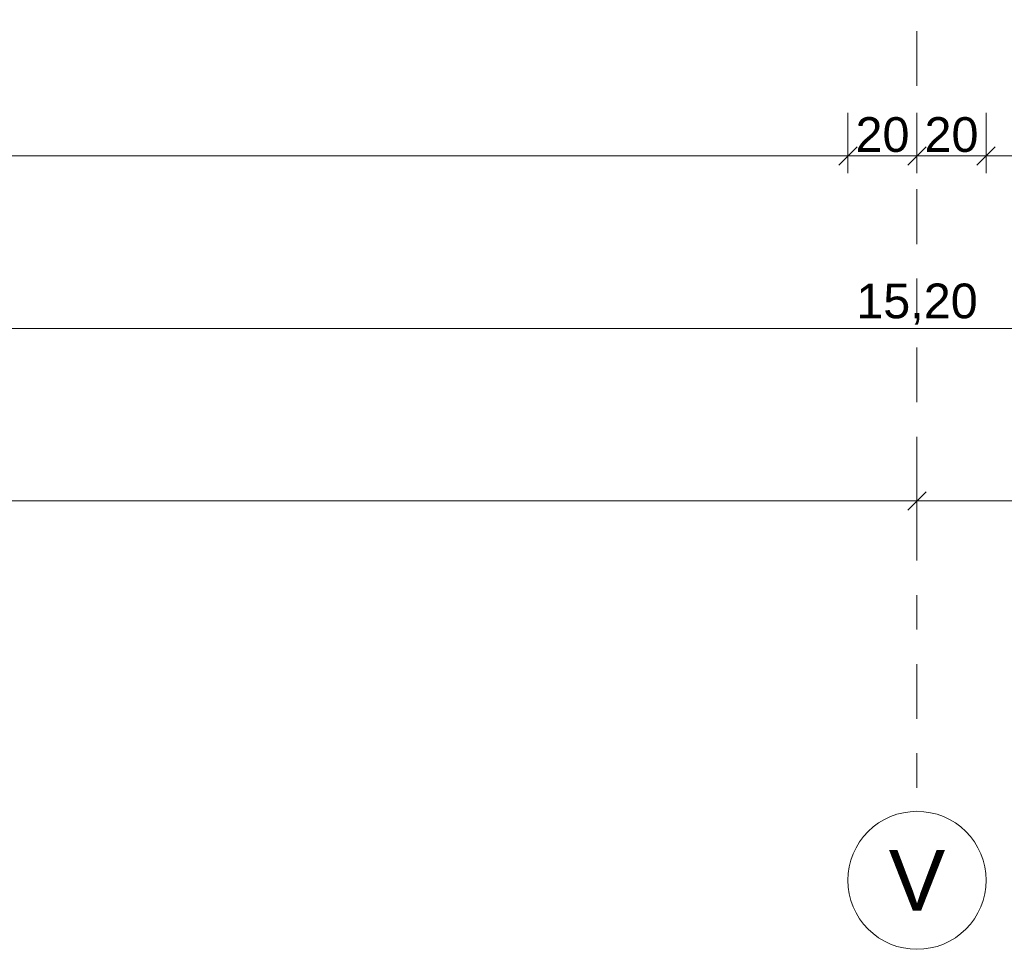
# Model space of a CAD drawing. Header units: metres. Extents: x -180 to 4, y -50 to 6.
# Tile 5 of 256: x -170.42 to -167.57, y -46.57 to -43.88. Entities that reach past the tile are written whole.
import ezdxf

# ---------------------------------------------------------------- set-up
doc = ezdxf.new("R2010")
doc.units = ezdxf.units.M
doc.header["$LTSCALE"] = 0.05
doc.header["$PDMODE"] = 1
doc.header["$PDSIZE"] = -2
doc.linetypes.add('Linienart-53', pattern=[5.291531, 3.175, -1.058062, 0.352704, -0.705764])
doc.layers.get('0').update_dxf_attribs({"lineweight": 25})
doc.layers.add('70 -71 Achsen- 1 Gebäudeachsen', color=7, linetype='Linienart-53', lineweight=18)
doc.layers.add('Keine', color=7, linetype='Continuous', lineweight=9)
doc.layers.add('70 -76 Bemaßung- 2 Allgemein', color=7, linetype='Continuous', lineweight=5, true_color=0x6666cc)
doc.styles.add('Arial', font='arial.ttf')
doc.dimstyles.new('k+k 1_50', dxfattribs={"dimtxt": 0.100689, "dimasz": 0.05302, "dimexe": 0.05, "dimexo": 0.15, "dimgap": 0.01, "dimtad": 1, "dimdec": 3, "dimtxsty": 'Arial', "dimblk": 'VW_SLASH', "dimblk1": 'VW_SLASH', "dimblk2": 'VW_SLASH', "dimcen": 0, "dimdle": 0.05, "dimadec": 3, "dimazin": 0, "dimtfac": 0.75, "dimtdec": 3, "dimtix": 1, "dimtmove": 0, "dimatfit": 0, "dimldrblk": 'VW_SLASH-1', "dimfxl": 0.125, "dimfxlon": 1, "dimfrac": 2, "dimtolj": 1, "dimarcsym": 0})

# ---------------------------------------------------------------- blocks, each defined once
blk = doc.blocks.new('VW_SLASH')
at = {"color": 0, "linetype": 'ByBlock', "lineweight": -2, "transparency": 16777216}
blk.add_line((0.943, 0), (-1, 0), dxfattribs=at)
at = {"color": 0, "lineweight": 20, "transparency": 16777216, "flags": 128}
blk.add_lwpolyline([(0.5, 0.5), (-0.5, -0.5)], dxfattribs=at)
blk = doc.blocks.new('*D10972')
at = {"layer": '70 -76 Bemaßung- 2 Allgemein', "color": 0, "lineweight": -2}
for p, q in [((-175.421, -45.147), (-175.421, -45.322)), ((-167.821, -45.147), (-167.821, -45.322)), ((-167.874, -45.272), (-175.368, -45.272))]:
    blk.add_line(p, q, dxfattribs=at)
at = {"layer": 'Defpoints', "color": 0}
for p in [(-175.421, -42.294), (-167.821, -42.294), (-175.421, -45.272)]:
    blk.add_point(p, dxfattribs=at)
at = {"layer": '70 -76 Bemaßung- 2 Allgemein', "color": 0, "lineweight": -2, "xscale": 0.05302001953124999, "yscale": 0.05302001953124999, "zscale": 0.05302001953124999, "rotation": 180}
blk.add_blockref('VW_SLASH', (-175.421, -45.272), dxfattribs=at)
at = {"layer": '70 -76 Bemaßung- 2 Allgemein', "color": 0, "lineweight": -2, "xscale": 0.05302001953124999, "yscale": 0.05302001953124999, "zscale": 0.05302001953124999}
blk.add_blockref('VW_SLASH', (-167.821, -45.272), dxfattribs=at)
at = {"layer": '70 -76 Bemaßung- 2 Allgemein', "color": 0, "insert": (-171.621, -45.2016), "char_height": 0.10069, "attachment_point": 5, "style": 'Arial'}
blk.add_mtext('\\A1;7,60', dxfattribs=at)
blk = doc.blocks.new('VW_SLASH-1')
at = {"color": 0, "linetype": 'ByBlock', "lineweight": -2, "transparency": 16777216}
blk.add_line((0.943, 0), (-1, 0), dxfattribs=at)
at = {"color": 0, "lineweight": 5, "transparency": 16777216, "flags": 128}
blk.add_lwpolyline([(0.5, 0.5), (-0.5, -0.5)], dxfattribs=at)
blk = doc.blocks.new('*D10973')
at = {"layer": '70 -76 Bemaßung- 2 Allgemein', "color": 0, "lineweight": -2}
for p, q in [((-167.821, -45.147), (-167.821, -45.322)), ((-160.221, -45.147), (-160.221, -45.322)), ((-160.274, -45.272), (-167.768, -45.272))]:
    blk.add_line(p, q, dxfattribs=at)
at = {"layer": 'Defpoints', "color": 0}
for p in [(-167.821, -42.294), (-160.221, -42.294), (-167.821, -45.272)]:
    blk.add_point(p, dxfattribs=at)
at = {"layer": '70 -76 Bemaßung- 2 Allgemein', "color": 0, "lineweight": -2, "xscale": 0.05302001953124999, "yscale": 0.05302001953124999, "zscale": 0.05302001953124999, "rotation": 180}
blk.add_blockref('VW_SLASH', (-167.821, -45.272), dxfattribs=at)
at = {"layer": '70 -76 Bemaßung- 2 Allgemein', "color": 0, "lineweight": -2, "xscale": 0.05302001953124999, "yscale": 0.05302001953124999, "zscale": 0.05302001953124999}
blk.add_blockref('VW_SLASH', (-160.221, -45.272), dxfattribs=at)
at = {"layer": '70 -76 Bemaßung- 2 Allgemein', "color": 0, "insert": (-164.021, -45.2016), "char_height": 0.10069, "attachment_point": 5, "style": 'Arial'}
blk.add_mtext('\\A1;7,60', dxfattribs=at)
blk = doc.blocks.new('*D11025')
at = {"layer": '70 -76 Bemaßung- 2 Allgemein', "color": 0, "lineweight": -2}
for p, q in [((-175.421, -44.647), (-175.421, -44.822)), ((-160.221, -44.647), (-160.221, -44.822)), ((-160.274, -44.772), (-175.368, -44.772))]:
    blk.add_line(p, q, dxfattribs=at)
at = {"layer": 'Defpoints', "color": 0}
for p in [(-175.421, -41.794), (-160.221, -41.794), (-175.421, -44.772)]:
    blk.add_point(p, dxfattribs=at)
at = {"layer": '70 -76 Bemaßung- 2 Allgemein', "color": 0, "lineweight": -2, "xscale": 0.05302001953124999, "yscale": 0.05302001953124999, "zscale": 0.05302001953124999, "rotation": 180}
blk.add_blockref('VW_SLASH', (-175.421, -44.772), dxfattribs=at)
at = {"layer": '70 -76 Bemaßung- 2 Allgemein', "color": 0, "lineweight": -2, "xscale": 0.05302001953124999, "yscale": 0.05302001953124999, "zscale": 0.05302001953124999}
blk.add_blockref('VW_SLASH', (-160.221, -44.772), dxfattribs=at)
at = {"layer": '70 -76 Bemaßung- 2 Allgemein', "color": 0, "insert": (-167.821, -44.7016), "char_height": 0.10069, "attachment_point": 5, "style": 'Arial'}
blk.add_mtext('\\A1;15,20', dxfattribs=at)
blk = doc.blocks.new('*D11205')
at = {"layer": '70 -76 Bemaßung- 2 Allgemein', "color": 0, "lineweight": -2}
for p, q in [((-175.221, -44.147), (-175.221, -44.322)), ((-168.021, -44.147), (-168.021, -44.322)), ((-168.074, -44.272), (-175.168, -44.272))]:
    blk.add_line(p, q, dxfattribs=at)
at = {"layer": 'Defpoints', "color": 0}
for p in [(-175.221, -11.897), (-168.021, -11.897), (-175.221, -44.272)]:
    blk.add_point(p, dxfattribs=at)
at = {"layer": '70 -76 Bemaßung- 2 Allgemein', "color": 0, "lineweight": -2, "xscale": 0.05302001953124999, "yscale": 0.05302001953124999, "zscale": 0.05302001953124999, "rotation": 180}
blk.add_blockref('VW_SLASH', (-175.221, -44.272), dxfattribs=at)
at = {"layer": '70 -76 Bemaßung- 2 Allgemein', "color": 0, "lineweight": -2, "xscale": 0.05302001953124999, "yscale": 0.05302001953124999, "zscale": 0.05302001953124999}
blk.add_blockref('VW_SLASH', (-168.021, -44.272), dxfattribs=at)
at = {"layer": '70 -76 Bemaßung- 2 Allgemein', "color": 0, "insert": (-171.621, -44.2016), "char_height": 0.10069, "attachment_point": 5, "style": 'Arial'}
blk.add_mtext('\\A1;7,20', dxfattribs=at)
blk = doc.blocks.new('*D11206')
at = {"layer": '70 -76 Bemaßung- 2 Allgemein', "color": 0, "lineweight": -2}
for p, q in [((-168.021, -44.147), (-168.021, -44.322)), ((-167.821, -44.147), (-167.821, -44.322)), ((-167.874, -44.272), (-167.968, -44.272))]:
    blk.add_line(p, q, dxfattribs=at)
at = {"layer": 'Defpoints', "color": 0}
for p in [(-168.021, -11.897), (-167.821, -41.294), (-168.021, -44.272)]:
    blk.add_point(p, dxfattribs=at)
at = {"layer": '70 -76 Bemaßung- 2 Allgemein', "color": 0, "lineweight": -2, "xscale": 0.05302001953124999, "yscale": 0.05302001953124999, "zscale": 0.05302001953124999, "rotation": 180}
blk.add_blockref('VW_SLASH', (-168.021, -44.272), dxfattribs=at)
at = {"layer": '70 -76 Bemaßung- 2 Allgemein', "color": 0, "lineweight": -2, "xscale": 0.05302001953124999, "yscale": 0.05302001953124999, "zscale": 0.05302001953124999}
blk.add_blockref('VW_SLASH', (-167.821, -44.272), dxfattribs=at)
at = {"layer": '70 -76 Bemaßung- 2 Allgemein', "color": 0, "insert": (-167.921, -44.2106), "char_height": 0.10069, "attachment_point": 5, "style": 'Arial'}
blk.add_mtext('\\A1;20', dxfattribs=at)
blk = doc.blocks.new('*D11207')
at = {"layer": '70 -76 Bemaßung- 2 Allgemein', "color": 0, "lineweight": -2}
for p, q in [((-167.821, -44.147), (-167.821, -44.322)), ((-167.621, -44.147), (-167.621, -44.322)), ((-167.674, -44.272), (-167.768, -44.272))]:
    blk.add_line(p, q, dxfattribs=at)
at = {"layer": 'Defpoints', "color": 0}
for p in [(-167.621, -11.897), (-167.821, -41.294), (-167.821, -44.272)]:
    blk.add_point(p, dxfattribs=at)
at = {"layer": '70 -76 Bemaßung- 2 Allgemein', "color": 0, "lineweight": -2, "xscale": 0.05302001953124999, "yscale": 0.05302001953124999, "zscale": 0.05302001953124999, "rotation": 180}
blk.add_blockref('VW_SLASH', (-167.821, -44.272), dxfattribs=at)
at = {"layer": '70 -76 Bemaßung- 2 Allgemein', "color": 0, "lineweight": -2, "xscale": 0.05302001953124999, "yscale": 0.05302001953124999, "zscale": 0.05302001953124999}
blk.add_blockref('VW_SLASH', (-167.621, -44.272), dxfattribs=at)
at = {"layer": '70 -76 Bemaßung- 2 Allgemein', "color": 0, "insert": (-167.721, -44.2106), "char_height": 0.10069, "attachment_point": 5, "style": 'Arial'}
blk.add_mtext('\\A1;20', dxfattribs=at)
blk = doc.blocks.new('*D11208')
at = {"layer": '70 -76 Bemaßung- 2 Allgemein', "color": 0, "lineweight": -2}
for p, q in [((-167.621, -44.147), (-167.621, -44.322)), ((-160.421, -44.147), (-160.421, -44.322)), ((-160.474, -44.272), (-167.568, -44.272))]:
    blk.add_line(p, q, dxfattribs=at)
at = {"layer": 'Defpoints', "color": 0}
for p in [(-167.621, -11.897), (-160.421, -11.897), (-167.621, -44.272)]:
    blk.add_point(p, dxfattribs=at)
at = {"layer": '70 -76 Bemaßung- 2 Allgemein', "color": 0, "lineweight": -2, "xscale": 0.05302001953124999, "yscale": 0.05302001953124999, "zscale": 0.05302001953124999, "rotation": 180}
blk.add_blockref('VW_SLASH', (-167.621, -44.272), dxfattribs=at)
at = {"layer": '70 -76 Bemaßung- 2 Allgemein', "color": 0, "lineweight": -2, "xscale": 0.05302001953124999, "yscale": 0.05302001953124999, "zscale": 0.05302001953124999}
blk.add_blockref('VW_SLASH', (-160.421, -44.272), dxfattribs=at)
at = {"layer": '70 -76 Bemaßung- 2 Allgemein', "color": 0, "insert": (-164.021, -44.2016), "char_height": 0.10069, "attachment_point": 5, "style": 'Arial'}
blk.add_mtext('\\A1;7,20', dxfattribs=at)
blk = doc.blocks.new('_Achsen (3D)')
at = {"layer": '70 -71 Achsen- 1 Gebäudeachsen', "transparency": 33554687}
blk.add_line((-167.821, 3.8), (-167.821, -46.172), dxfattribs=at)
at = {"color": 255, "transparency": 33554687}
blk.add_wipeout([(-167.821, -46.172), (-167.8014, -46.173), (-167.782, -46.1759), (-167.7629, -46.1807), (-167.7445, -46.1873), (-167.7267, -46.1957), (-167.7099, -46.2057), (-167.6941, -46.2174), (-167.6796, -46.2306), (-167.6664, -46.2452), (-167.6547, -46.2609), (-167.6446, -46.2778), (-167.6362, -46.2955), (-167.6296, -46.314), (-167.6248, -46.333), (-167.622, -46.3524), (-167.621, -46.372), (-167.622, -46.3916), (-167.6248, -46.4111), (-167.6296, -46.4301), (-167.6362, -46.4486), (-167.6446, -46.4663), (-167.6547, -46.4832), (-167.6664, -46.4989), (-167.6796, -46.5135), (-167.6941, -46.5266), (-167.7099, -46.5383), (-167.7267, -46.5484), (-167.7445, -46.5568), (-167.7629, -46.5634), (-167.782, -46.5682), (-167.8014, -46.5711), (-167.821, -46.572), (-167.8406, -46.5711), (-167.86, -46.5682), (-167.8791, -46.5634), (-167.8975, -46.5568), (-167.9153, -46.5484), (-167.9321, -46.5383), (-167.9479, -46.5266), (-167.9624, -46.5135), (-167.9756, -46.4989), (-167.9873, -46.4832), (-167.9974, -46.4663), (-168.0058, -46.4486), (-168.0124, -46.4301), (-168.0172, -46.4111), (-168.02, -46.3916), (-168.021, -46.372), (-168.02, -46.3524), (-168.0172, -46.333), (-168.0124, -46.314), (-168.0058, -46.2955), (-167.9974, -46.2778), (-167.9873, -46.2609), (-167.9756, -46.2452), (-167.9624, -46.2306), (-167.9479, -46.2174), (-167.9321, -46.2057), (-167.9153, -46.1957), (-167.8975, -46.1873), (-167.8791, -46.1807), (-167.86, -46.1759), (-167.8406, -46.173)], dxfattribs=at).dxf.layer = 'Keine'
at = {"layer": 'Keine', "transparency": 33554687, "flags": 128}
blk.add_lwpolyline([(-167.821, -46.172), (-167.8014, -46.173), (-167.782, -46.1759), (-167.7629, -46.1807), (-167.7445, -46.1873), (-167.7267, -46.1957), (-167.7099, -46.2057), (-167.6941, -46.2174), (-167.6796, -46.2306), (-167.6664, -46.2452), (-167.6547, -46.2609), (-167.6446, -46.2778), (-167.6362, -46.2955), (-167.6296, -46.314), (-167.6248, -46.333), (-167.622, -46.3524), (-167.621, -46.372), (-167.622, -46.3916), (-167.6248, -46.4111), (-167.6296, -46.4301), (-167.6362, -46.4486), (-167.6446, -46.4663), (-167.6547, -46.4832), (-167.6664, -46.4989), (-167.6796, -46.5135), (-167.6941, -46.5266), (-167.7099, -46.5383), (-167.7267, -46.5484), (-167.7445, -46.5568), (-167.7629, -46.5634), (-167.782, -46.5682), (-167.8014, -46.5711), (-167.821, -46.572), (-167.8406, -46.5711), (-167.86, -46.5682), (-167.8791, -46.5634), (-167.8975, -46.5568), (-167.9153, -46.5484), (-167.9321, -46.5383), (-167.9479, -46.5266), (-167.9624, -46.5135), (-167.9756, -46.4989), (-167.9873, -46.4832), (-167.9974, -46.4663), (-168.0058, -46.4486), (-168.0124, -46.4301), (-168.0172, -46.4111), (-168.02, -46.3916), (-168.021, -46.372), (-168.02, -46.3524), (-168.0172, -46.333), (-168.0124, -46.314), (-168.0058, -46.2955), (-167.9974, -46.2778), (-167.9873, -46.2609), (-167.9756, -46.2452), (-167.9624, -46.2306), (-167.9479, -46.2174), (-167.9321, -46.2057), (-167.9153, -46.1957), (-167.8975, -46.1873), (-167.8791, -46.1807), (-167.86, -46.1759), (-167.8406, -46.173)], close=True, dxfattribs=at)
at = {"layer": 'Keine', "transparency": 33554687, "insert": (-167.821, -46.372), "char_height": 0.1762, "attachment_point": 5, "line_spacing_factor": 0.970891, "style": 'Arial'}
blk.add_mtext('V', dxfattribs=at)
blk = doc.blocks.new('Gruppe-9719')
at = {"layer": '70 -76 Bemaßung- 2 Allgemein'}
for p1, p2, picture, middle in [((-167.82099996, -42.29404198), (-175.42099996, -42.29404198), '*D10972', (-171.62099996, -45.20157844)), ((-160.22099996, -42.29404198), (-167.82099996, -42.29404198), '*D10973', (-164.02099996, -45.20157844))]:
    dim = blk.add_aligned_dim(p1=p1, p2=p2, distance=2.978, text='7,60', dimstyle='k+k 1_50', override={"dimtxt": 0.100689, "dimgap": 0.01, "dimdec": 8, "dimpost": '<>', "dimtxsty": 'Arial', "dimtmove": 2}, dxfattribs=at)
    dim.commit()
    dim.dimension.update_dxf_attribs({"geometry": picture, "text_midpoint": middle})
blk = doc.blocks.new('Gruppe-9723')
at = {"layer": '70 -76 Bemaßung- 2 Allgemein'}
dim = blk.add_aligned_dim(p1=(-160.22099996, -41.79404198), p2=(-175.42099996, -41.79404198), distance=2.978, text='15,20', dimstyle='k+k 1_50', override={"dimtxt": 0.100689, "dimgap": 0.01, "dimdec": 8, "dimpost": '<>', "dimtxsty": 'Arial', "dimtmove": 2}, dxfattribs=at)
dim.commit()
dim.dimension.update_dxf_attribs({"geometry": '*D11025', "text_midpoint": (-167.82099996, -44.70157844)})
blk = doc.blocks.new('Gruppe-9727')
at = {"layer": '70 -76 Bemaßung- 2 Allgemein'}
for p1, p2, picture, middle in [((-168.02099996, -11.89704198), (-175.22099996, -11.89704198), '*D11205', (-171.62099996, -44.20157844)), ((-160.42099996, -11.89704198), (-167.62099996, -11.89704198), '*D11208', (-164.02099996, -44.20157844))]:
    dim = blk.add_aligned_dim(p1=p1, p2=p2, distance=32.375, text='7,20', dimstyle='k+k 1_50', override={"dimtxt": 0.100689, "dimgap": 0.01, "dimdec": 8, "dimpost": '<>', "dimtxsty": 'Arial', "dimtmove": 2}, dxfattribs=at)
    dim.commit()
    dim.dimension.update_dxf_attribs({"geometry": picture, "text_midpoint": middle})
for base, p1, p2, picture, middle in [((-168.02099996, -44.27204198), (-167.82099996, -41.29404198), (-168.02099996, -11.89704198), '*D11206', (-167.92099996, -44.21064042)), ((-167.82099996, -44.27204198), (-167.62099996, -11.89704198), (-167.82099996, -41.29404198), '*D11207', (-167.72099996, -44.21064042))]:
    dim = blk.add_linear_dim(base=base, p1=p1, p2=p2, text='20', dimstyle='k+k 1_50', override={"dimtxt": 0.100689, "dimgap": 0.01, "dimdec": 8, "dimpost": '<>', "dimtxsty": 'Arial', "dimtmove": 2}, dxfattribs=at)
    dim.commit()
    dim.dimension.update_dxf_attribs({"geometry": picture, "text_midpoint": middle})
blk = doc.blocks.new('_OG3_2D Bemaßung_ Beschriftung (2D)')
at = {"layer": '70 -76 Bemaßung- 2 Allgemein'}
for name in ['Gruppe-9727', 'Gruppe-9723', 'Gruppe-9719']:
    blk.add_blockref(name, (0, 0), dxfattribs=at)

msp = doc.modelspace()

# ---------------------------------------------------------------- block references
at = {"layer": 'Keine', "color": 1}
msp.add_blockref('_OG3_2D Bemaßung_ Beschriftung (2D)', (0, 0), dxfattribs=at)

# ---------------------------------------------------------------- next in the draw order: block references
msp.add_blockref('_Achsen (3D)', (0, 0), dxfattribs=at)

doc.saveas('drawing.dxf')
